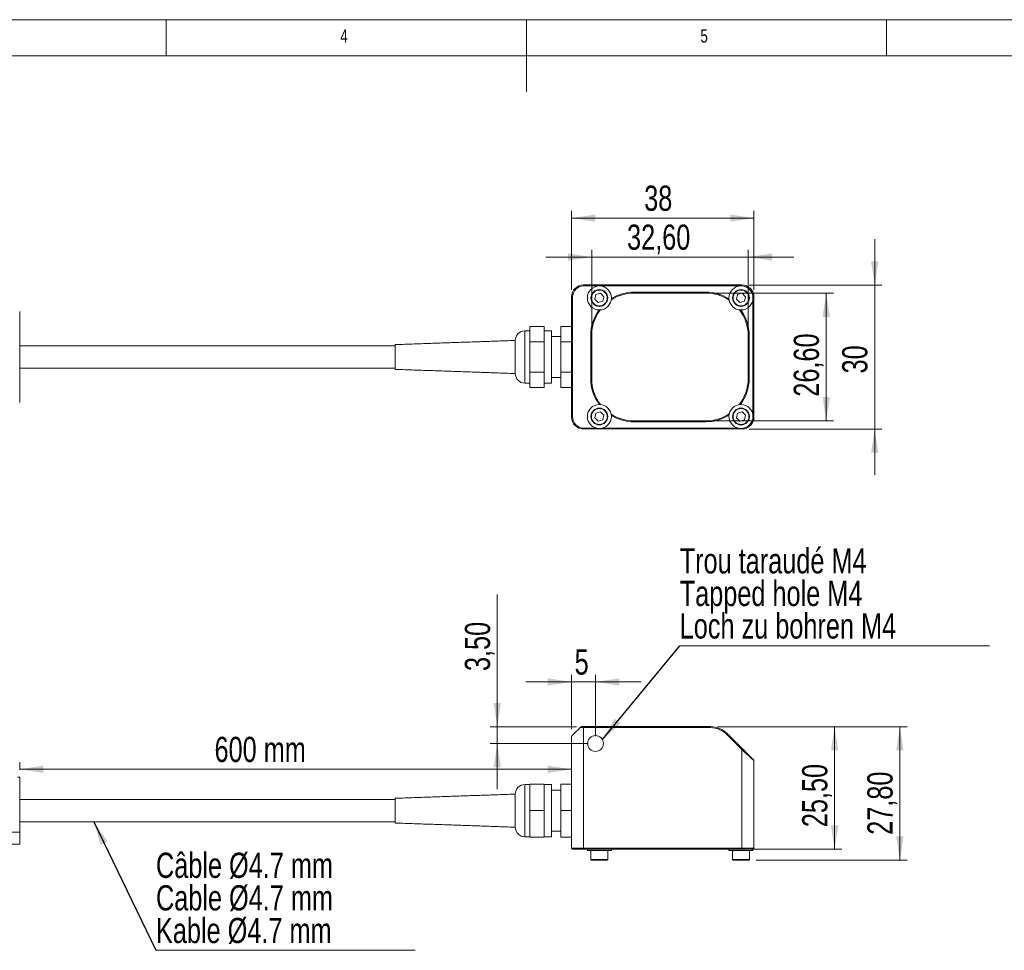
# Model space of a CAD drawing. Header units: millimetres. Extents: x 5 to 415, y 5 to 292.
# Tile 4 of 5: x 140 to 276, y 163 to 292. Entities that reach past the tile are written whole.
import ezdxf

# ---------------------------------------------------------------- set-up
doc = ezdxf.new("R2010")
doc.units = ezdxf.units.MM
doc.styles.add('SLDTEXTSTYLE0', font='TXT', dxfattribs={"width": 0.75})
doc.dimstyles.new('SLDDIMSTYLE0', dxfattribs={"dimtxt": 3.5, "dimasz": 3.302, "dimexe": 0, "dimexo": 0.0625, "dimgap": 0.875, "dimtad": 1, "dimtoh": 1, "dimlfac": 1.5, "dimrnd": 1e-09, "dimzin": 12, "dimdsep": 46, "dimtxsty": 'SLDTEXTSTYLE0', "dimsah": 1, "dimcen": 0.09, "dimadec": 0, "dimazin": 0, "dimtfac": 1, "dimtofl": 0, "dimtmove": 0, "dimatfit": 3, "dimfxl": 1, "dimtolj": 1, "dimtzin": 12, "dimarcsym": 0})
doc.dimstyles.new('SLDDIMSTYLE1', dxfattribs={"dimtxt": 3.5, "dimasz": 3.302, "dimexe": 0, "dimexo": 0.0625, "dimgap": 0.875, "dimtad": 1, "dimtoh": 1, "dimlfac": 1.5, "dimrnd": 1e-09, "dimzin": 12, "dimdsep": 46, "dimtxsty": 'SLDTEXTSTYLE0', "dimsah": 1, "dimcen": 0.09, "dimadec": 0, "dimazin": 0, "dimtfac": 1, "dimtofl": 0, "dimtmove": 0, "dimatfit": 3, "dimfxl": 1, "dimtolj": 1, "dimtzin": 12, "dimarcsym": 0})
doc.dimstyles.new('SLDDIMSTYLE3', dxfattribs={"dimtxt": 0, "dimasz": 3.302, "dimexe": 0, "dimexo": 0.0625, "dimgap": 0, "dimtad": 0, "dimtih": 1, "dimtoh": 1, "dimdec": 0, "dimrnd": 1e-09, "dimzin": 0, "dimdsep": 46, "dimtxsty": 'Standard', "dimsah": 1, "dimcen": 0.09, "dimadec": 0, "dimazin": 0, "dimtfac": 3.302, "dimtdec": 0, "dimtofl": 0, "dimtmove": 0, "dimatfit": 3, "dimfxl": 1, "dimtolj": 1, "dimtzin": 0, "dimarcsym": 0})

# ---------------------------------------------------------------- blocks, each defined once
blk = doc.blocks.new('*D6')
at = {"color": 7, "linetype": 'Continuous', "lineweight": 0}
for p, q in [((216.27, 254.48), (216.27, 265.43)), ((241.6, 254.48), (241.6, 265.43)), ((216.27, 264.43), (241.6, 264.43))]:
    blk.add_line(p, q, dxfattribs=at)
for points in [[(216.27, 264.43), (219.57, 263.93), (219.57, 264.94)], [(241.6, 264.43), (238.3, 264.94), (238.3, 263.93)]]:
    blk.add_solid(points, dxfattribs=at)
at = {"color": 7, "linetype": 'Continuous', "lineweight": 0, "insert": (226.36, 268.95), "char_height": 3.5, "attachment_point": 1, "style": 'SLDTEXTSTYLE0'}
blk.add_mtext('38', dxfattribs=at)
blk = doc.blocks.new('*D7')
at = {"color": 7, "linetype": 'Continuous', "lineweight": 0}
for p, q in [((258.37, 255.14), (258.37, 261.49)), ((240.94, 255.14), (259.37, 255.14)), ((258.37, 255.14), (258.37, 235.14)), ((240.94, 235.14), (259.37, 235.14)), ((258.37, 235.14), (258.37, 228.79))]:
    blk.add_line(p, q, dxfattribs=at)
for points in [[(258.37, 255.14), (258.87, 258.45), (257.86, 258.45)], [(258.37, 235.14), (257.86, 231.84), (258.87, 231.84)]]:
    blk.add_solid(points, dxfattribs=at)
at = {"color": 7, "linetype": 'Continuous', "lineweight": 0, "insert": (253.85, 242.86), "char_height": 3.5, "attachment_point": 1, "rotation": 90, "style": 'SLDTEXTSTYLE0'}
blk.add_mtext('30', dxfattribs=at)
blk = doc.blocks.new('*D8')
at = {"color": 7, "linetype": 'Continuous', "lineweight": 0}
for p, q in [((219.07, 249.14), (219.07, 260.02)), ((240.8, 249.14), (240.8, 260.02)), ((219.07, 259.02), (212.72, 259.02)), ((240.8, 259.02), (219.07, 259.02)), ((240.8, 259.02), (247.15, 259.02))]:
    blk.add_line(p, q, dxfattribs=at)
for points in [[(219.07, 259.02), (215.77, 259.53), (215.77, 258.52)], [(240.8, 259.02), (244.1, 258.52), (244.1, 259.53)]]:
    blk.add_solid(points, dxfattribs=at)
at = {"color": 7, "linetype": 'Continuous', "lineweight": 0, "insert": (223.98, 263.54), "char_height": 3.5, "attachment_point": 1, "style": 'SLDTEXTSTYLE0'}
blk.add_mtext('32,60', dxfattribs=at)
blk = doc.blocks.new('*D9')
at = {"color": 7, "linetype": 'Continuous', "lineweight": 0}
for p, q in [((235.94, 254.01), (252.64, 254.01)), ((251.64, 254.01), (251.64, 236.28)), ((235.94, 236.28), (252.64, 236.28))]:
    blk.add_line(p, q, dxfattribs=at)
for points in [[(251.64, 254.01), (251.13, 250.71), (252.15, 250.71)], [(251.64, 236.28), (252.15, 239.58), (251.13, 239.58)]]:
    blk.add_solid(points, dxfattribs=at)
at = {"color": 7, "linetype": 'Continuous', "lineweight": 0, "insert": (247.13, 239.63), "char_height": 3.5, "attachment_point": 1, "rotation": 90, "style": 'SLDTEXTSTYLE0'}
blk.add_mtext('26,60', dxfattribs=at)
blk = doc.blocks.new('*D12')
at = {"color": 7, "linetype": 'Continuous', "lineweight": 0}
for p, q in [((139.65, 187.79), (139.65, 188.87)), ((216.27, 187.87), (139.65, 187.87))]:
    blk.add_line(p, q, dxfattribs=at)
for points in [[(139.65, 187.87), (142.95, 187.36), (142.95, 188.38)], [(216.27, 187.87), (212.97, 188.38), (212.97, 187.36)]]:
    blk.add_solid(points, dxfattribs=at)
at = {"color": 7, "linetype": 'Continuous', "lineweight": 0, "insert": (166.7, 192.38), "char_height": 3.5, "attachment_point": 1, "style": 'SLDTEXTSTYLE0'}
blk.add_mtext('600 mm', dxfattribs=at)
blk = doc.blocks.new('*D14')
at = {"color": 7, "linetype": 'Continuous', "lineweight": 0}
for p, q in [((236.56, 193.79), (253.8, 193.79)), ((252.8, 193.79), (252.8, 176.79)), ((240.94, 176.79), (253.8, 176.79))]:
    blk.add_line(p, q, dxfattribs=at)
for points in [[(252.8, 193.79), (252.29, 190.49), (253.31, 190.49)], [(252.8, 176.79), (253.31, 180.09), (252.29, 180.09)]]:
    blk.add_solid(points, dxfattribs=at)
at = {"color": 7, "linetype": 'Continuous', "lineweight": 0, "insert": (248.29, 179.83), "char_height": 3.5, "attachment_point": 1, "rotation": 90, "style": 'SLDTEXTSTYLE0'}
blk.add_mtext('25,50', dxfattribs=at)
blk = doc.blocks.new('*D15')
at = {"color": 7, "linetype": 'Continuous', "lineweight": 0}
for p, q in [((236.56, 193.79), (262.86, 193.79)), ((261.86, 175.26), (261.86, 193.79)), ((241.9, 175.26), (262.86, 175.26))]:
    blk.add_line(p, q, dxfattribs=at)
for points in [[(261.86, 193.79), (261.35, 190.49), (262.37, 190.49)], [(261.86, 175.26), (262.37, 178.56), (261.35, 178.56)]]:
    blk.add_solid(points, dxfattribs=at)
at = {"color": 7, "linetype": 'Continuous', "lineweight": 0, "insert": (257.35, 178.77), "char_height": 3.5, "attachment_point": 1, "rotation": 90, "style": 'SLDTEXTSTYLE0'}
blk.add_mtext('27,80', dxfattribs=at)
blk = doc.blocks.new('*D16')
at = {"color": 7, "linetype": 'Continuous', "lineweight": 0}
for p, q in [((216.27, 193.46), (216.27, 201)), ((219.6, 192.46), (219.6, 201)), ((216.27, 200), (209.92, 200)), ((219.6, 200), (216.27, 200)), ((219.6, 200), (225.95, 200))]:
    blk.add_line(p, q, dxfattribs=at)
for points in [[(216.27, 200), (212.97, 200.51), (212.97, 199.5)], [(219.6, 200), (222.9, 199.5), (222.9, 200.51)]]:
    blk.add_solid(points, dxfattribs=at)
at = {"color": 7, "linetype": 'Continuous', "lineweight": 0, "insert": (216.7, 204.52), "char_height": 3.5, "attachment_point": 1, "style": 'SLDTEXTSTYLE0'}
blk.add_mtext('5', dxfattribs=at)
blk = doc.blocks.new('*D17')
at = {"color": 7, "linetype": 'Continuous', "lineweight": 0}
for p, q in [((205.97, 193.79), (205.97, 212.15)), ((216.94, 193.79), (204.97, 193.79)), ((205.97, 191.46), (205.97, 193.79)), ((218.6, 191.46), (204.97, 191.46)), ((205.97, 191.46), (205.97, 185.11))]:
    blk.add_line(p, q, dxfattribs=at)
for points in [[(205.97, 193.79), (206.47, 197.09), (205.46, 197.09)], [(205.97, 191.46), (205.46, 188.16), (206.47, 188.16)]]:
    blk.add_solid(points, dxfattribs=at)
at = {"color": 7, "linetype": 'Continuous', "lineweight": 0, "insert": (201.46, 201.52), "char_height": 3.5, "attachment_point": 1, "rotation": 90, "style": 'SLDTEXTSTYLE0'}
blk.add_mtext('3,50', dxfattribs=at)
blk = doc.blocks.new('SW_NOTE_2')
at = {"color": 0, "linetype": 'Continuous', "lineweight": 0}
for p, q in [((0, 0), (35.98, 0)), ((35.98, 0), (0, 0)), ((0, 0), (35.98, 0)), ((35.98, 0), (0, 0)), ((0, 0), (35.98, 0)), ((35.98, 0), (0, 0))]:
    blk.add_line(p, q, dxfattribs=at)
at = {"color": 0, "linetype": 'Continuous', "lineweight": 0, "char_height": 3.5, "attachment_point": 1, "style": 'SLDTEXTSTYLE0'}
for s, insert in [('Câble Ø4.7 mm', (0, 13.56)), ('Cable Ø4.7 mm', (0, 9.04)), ('Kable Ø4.7 mm', (0, 4.51))]:
    blk.add_mtext(s, dxfattribs=dict(at, insert=insert))
blk = doc.blocks.new('SW_NOTE_3')
at = {"color": 0, "linetype": 'Continuous', "lineweight": 0}
for p, q in [((0, 0), (43.02, 0)), ((43.02, 0), (0, 0)), ((0, 0), (43.02, 0)), ((43.02, 0), (0, 0)), ((0, 0), (43.02, 0)), ((43.02, 0), (0, 0))]:
    blk.add_line(p, q, dxfattribs=at)
at = {"color": 0, "linetype": 'Continuous', "lineweight": 0, "char_height": 3.5, "attachment_point": 1, "style": 'SLDTEXTSTYLE0'}
for s, insert in [('Trou taraudé M4', (0, 13.57)), ('Tapped hole M4', (0, 9.04)), ('Loch zu bohren M4', (0, 4.52))]:
    blk.add_mtext(s, dxfattribs=dict(at, insert=insert))

msp = doc.modelspace()

# ---------------------------------------------------------------- linework, layer by layer
at = {"color": 7, "linetype": 'Continuous', "lineweight": 0}
for p, q in [((415, 292), (5, 292)), ((160, 287), (160, 292)), ((210, 292), (210, 282)), ((260, 287), (260, 292)), ((410, 287), (10, 287))]:
    msp.add_line(p, q, dxfattribs=at)
at = {"color": 7, "linetype": 'Continuous', "lineweight": 15}
for p, q in [((217.9363, 255.1442), (217.9363, 255.0109)), ((217.9363, 255.1442), (239.9363, 255.1442)), ((239.9363, 255.0109), (217.9363, 255.0109)), ((239.9363, 255.0109), (239.9363, 255.1442)), ((216.2697, 253.4775), (216.403, 253.4775)), ((216.2697, 236.8109), (216.2697, 253.4775)), ((216.403, 253.4775), (216.403, 236.8109)), ((219.6604, 253.811), (219.4941, 253.1654)), ((219.4941, 253.1654), (219.97, 252.6986)), ((220.3026, 253.9898), (219.6604, 253.811)), ((220.7786, 253.523), (220.3026, 253.9898)), ((220.6123, 252.8774), (220.7786, 253.523)), ((234.9363, 254.1442), (224.9363, 254.1442)), ((224.9363, 254.0109), (224.9363, 254.1442)), ((234.9363, 254.0109), (224.9363, 254.0109)), ((234.9363, 254.0109), (234.9363, 254.1442)), ((239.327, 253.811), (239.1607, 253.1654)), ((239.1607, 253.1654), (239.6367, 252.6986)), ((239.9693, 253.9898), (239.327, 253.811)), ((240.4452, 253.523), (239.9693, 253.9898)), ((240.2789, 252.8774), (240.4452, 253.523)), ((241.4697, 236.8109), (241.4697, 253.4775)), ((241.4697, 253.4775), (241.603, 253.4775)), ((241.603, 253.4775), (241.603, 236.8109)), ((219.97, 252.6986), (220.6123, 252.8774)), ((239.6367, 252.6986), (240.2789, 252.8774)), ((139.6489, 238.8109), (139.6489, 251.4775)), ((210.4697, 249.3781), (212.4697, 249.3781)), ((210.4697, 247.2612), (210.4697, 249.3781)), ((212.4697, 247.2612), (212.4697, 249.3781)), ((214.803, 249.3781), (216.2697, 249.3781)), ((214.803, 247.2612), (214.803, 249.3781)), ((209.803, 248.7775), (209.803, 241.9976)), ((213.4697, 241.9976), (213.4697, 248.7775)), ((218.9363, 248.1442), (218.9363, 242.1442)), ((219.0697, 248.1442), (218.9363, 248.1442)), ((219.0697, 248.1442), (219.0697, 242.1442)), ((240.803, 242.1442), (240.803, 248.1442)), ((240.803, 248.1442), (240.9363, 248.1442)), ((240.9363, 242.1442), (240.9363, 248.1442)), ((191.803, 243.6564), (191.803, 246.8622)), ((208.4697, 243.1524), (208.4697, 247.4442)), ((210.4697, 247.2612), (212.4697, 247.2612)), ((210.4697, 243.0273), (210.4697, 247.2612)), ((212.4697, 243.0273), (212.4697, 247.2612)), ((214.803, 247.2612), (216.2697, 247.2612)), ((214.803, 243.0273), (214.803, 247.2612)), ((191.803, 243.4262), (191.803, 243.6564)), ((208.4697, 242.8442), (208.4697, 243.1524)), ((209.803, 241.9976), (209.803, 241.5109)), ((210.4697, 243.0273), (212.4697, 243.0273)), ((210.4697, 240.9103), (210.4697, 243.0273)), ((212.4697, 240.9103), (212.4697, 243.0273)), ((213.4697, 241.5109), (213.4697, 241.9976)), ((214.803, 243.0273), (216.2697, 243.0273)), ((214.803, 240.9103), (214.803, 243.0273)), ((219.0697, 242.1442), (218.9363, 242.1442)), ((240.803, 242.1442), (240.9363, 242.1442)), ((210.4697, 240.9103), (212.4697, 240.9103)), ((214.803, 240.9103), (216.2697, 240.9103)), ((216.2697, 236.8109), (216.403, 236.8109)), ((219.6604, 237.3443), (219.4941, 236.6988)), ((219.4941, 236.6988), (219.97, 236.2319)), ((220.3026, 237.5231), (219.6604, 237.3443)), ((220.7786, 237.0563), (220.3026, 237.5231)), ((220.6123, 236.4107), (220.7786, 237.0563)), ((239.327, 237.3443), (239.1607, 236.6988)), ((239.1607, 236.6988), (239.6367, 236.2319)), ((239.9693, 237.5231), (239.327, 237.3443)), ((240.4452, 237.0563), (239.9693, 237.5231)), ((240.2789, 236.4107), (240.4452, 237.0563)), ((241.4697, 236.8109), (241.603, 236.8109)), ((217.9363, 235.2775), (219.6697, 235.2775)), ((217.9363, 235.1442), (217.9363, 235.2775)), ((219.97, 236.2319), (220.6123, 236.4107)), ((220.603, 235.2775), (239.3363, 235.2775)), ((224.9363, 236.2775), (234.9363, 236.2775)), ((224.9363, 236.2775), (224.9363, 236.1442)), ((224.9363, 236.1442), (234.9363, 236.1442)), ((234.9363, 236.2775), (234.9363, 236.1442)), ((239.6367, 236.2319), (240.2789, 236.4107)), ((239.9363, 235.2162), (239.9363, 235.1442)), ((239.9363, 235.1442), (217.9363, 235.1442)), ((217.9363, 193.6574), (217.4697, 193.6574)), ((217.603, 193.7908), (217.9363, 193.7908)), ((217.9363, 193.7908), (235.5556, 193.7908)), ((217.9363, 193.7908), (217.9363, 193.6574)), ((217.9363, 193.6574), (217.9363, 176.9241)), ((235.5556, 193.6574), (217.9363, 193.6574)), ((235.5556, 193.7908), (235.5556, 193.6574)), ((237.9126, 192.8145), (237.8184, 192.7202)), ((237.9126, 192.8145), (240.0306, 190.6965)), ((216.2697, 176.9241), (216.2697, 192.4574)), ((239.9363, 190.6022), (237.8184, 192.7202)), ((239.9363, 176.9241), (239.9363, 190.6022)), ((241.603, 189.0689), (241.603, 176.9241)), ((139.3457, 186.7908), (139.6489, 186.7908)), ((139.6489, 186.7908), (139.6489, 179.1241)), ((209.803, 185.7574), (209.803, 178.4908)), ((210.4697, 185.7908), (212.4697, 185.7908)), ((210.4697, 182.1241), (210.4697, 185.7908)), ((212.4697, 182.1241), (212.4697, 185.7908)), ((213.4697, 178.4908), (213.4697, 185.7574)), ((214.803, 185.7908), (216.2697, 185.7908)), ((214.803, 182.1241), (214.803, 185.7908)), ((191.803, 180.4061), (191.803, 183.8421)), ((208.4697, 179.8241), (208.4697, 184.4241)), ((210.4697, 182.1241), (212.4697, 182.1241)), ((210.4697, 178.4574), (210.4697, 182.1241)), ((212.4697, 178.4574), (212.4697, 182.1241)), ((214.803, 178.4574), (214.803, 182.1241)), ((214.803, 182.1241), (216.2697, 182.1241)), ((139.6489, 179.1241), (136.3155, 179.1241)), ((139.6489, 179.1241), (136.3155, 179.1241)), ((139.6489, 177.4574), (139.6489, 179.1241)), ((210.4697, 178.4574), (212.4697, 178.4574)), ((214.803, 178.4574), (216.2697, 178.4574)), ((139.6489, 177.4574), (136.3155, 177.4574)), ((216.2697, 176.9241), (217.9363, 176.9241)), ((216.2697, 176.9241), (216.403, 176.7908)), ((217.9363, 176.7908), (216.403, 176.7908)), ((217.9363, 176.9241), (239.9363, 176.9241)), ((217.9363, 176.9241), (217.9363, 176.7908)), ((239.9363, 176.7908), (217.9363, 176.7908)), ((221.803, 176.5908), (218.4697, 176.5908)), ((241.4697, 176.5908), (238.1363, 176.5908)), ((239.9363, 176.9241), (241.603, 176.9241)), ((239.9363, 176.7908), (239.9363, 176.9241)), ((241.4697, 176.7908), (239.9363, 176.7908)), ((241.4697, 176.7908), (241.603, 176.9241)), ((218.9697, 175.3241), (221.303, 175.3241)), ((221.2363, 175.2574), (219.0363, 175.2574)), ((238.6363, 175.3241), (240.9697, 175.3241)), ((240.903, 175.2574), (238.703, 175.2574))]:
    msp.add_line(p, q, dxfattribs=at)
at = {"color": 7, "linetype": 'Continuous', "lineweight": 15, "flags": 128}
msp.add_lwpolyline([(216.2697, 192.4574), (216.2977, 192.4855), (216.3811, 192.5689), (216.5168, 192.7046), (216.7004, 192.8882), (216.9257, 193.1135), (217.185, 193.3728), (217.4697, 193.6574)], dxfattribs=at)
at = {"color": 7, "linetype": 'Continuous', "lineweight": 15}
for centre, radius in [((220.1363, 253.3442), 1.6667), ((220.1363, 253.3442), 1.1667), ((220.1363, 253.3442), 1.1), ((239.803, 253.3442), 1.6667), ((239.803, 253.3442), 1.1667), ((239.803, 253.3442), 1.1), ((220.1363, 236.8775), 1.6667), ((220.1363, 236.8775), 1.1667), ((220.1363, 236.8775), 1.1), ((239.803, 236.8775), 1.6667), ((239.803, 236.8775), 1.1667), ((239.803, 236.8775), 1.1), ((219.603, 191.4574), 1.1)]:
    msp.add_circle(centre, radius, dxfattribs=at)
for centre, radius, start, end in [((217.9363, 253.4775), 1.6667, 90, 180), ((217.9363, 253.4775), 1.5333, 90, 180), ((239.9363, 253.4775), 1.6667, 360, 90), ((239.9363, 253.4775), 1.5333, 360, 90), ((224.9363, 248.1442), 5.8667, 90, 122.504527), ((224.9363, 248.1442), 6, 90, 121.505411), ((234.9363, 248.1442), 6, 57.713757, 90), ((234.9363, 248.1442), 5.8667, 56.624702, 90), ((224.9363, 248.1442), 6, 143.913369, 180), ((224.9363, 248.1442), 5.8667, 142.914253, 180), ((234.9363, 248.1442), 5.8667, 0, 37.168335), ((234.9363, 248.1442), 6, 0, 36.079279), ((209.803, 247.4442), 1.3333, 90, 180), ((209.803, 242.8442), 1.3333, 180, 270), ((224.9363, 242.1442), 6, 180, 216.869898), ((224.9363, 242.1442), 5.8667, 180, 217.966832), ((234.9363, 242.1442), 5.8667, 321.915347, 0), ((234.9363, 242.1442), 6, 323.113682, 0), ((217.9363, 236.8109), 1.6667, 180, 270), ((217.9363, 236.8109), 1.5333, 180, 270), ((224.9363, 242.1442), 5.8667, 237.341559, 270), ((224.9363, 242.1442), 6, 238.438493, 270), ((234.9363, 242.1442), 5.8667, 270, 303.563649), ((234.9363, 242.1442), 6, 270, 302.365314), ((239.9363, 236.8109), 1.6667, 270, 0), ((239.9363, 236.8109), 1.5333, 305.650208, 0), ((235.5556, 190.4574), 3.3333, 45, 90), ((235.5556, 190.4574), 3.2, 45, 90), ((209.803, 184.4241), 1.3333, 90, 180), ((209.803, 179.8241), 1.3333, 180, 270), ((219.0363, 175.3241), 0.0667, 180, 270), ((221.2363, 175.3241), 0.0667, 270, 0), ((238.703, 175.3241), 0.0667, 180, 270), ((240.903, 175.3241), 0.0667, 270, 0)]:
    msp.add_arc(centre, radius, start, end, dxfattribs=at)
for points in [[(210.4697, 248.7775), (209.803, 248.7775)], [(213.4697, 248.7775), (212.4697, 248.7775)], [(214.803, 247.9775), (213.4697, 247.9775)], [(191.803, 246.7109), (139.6489, 246.7109)], [(208.4697, 247.4442), (191.803, 246.8622)], [(139.6489, 243.5775), (191.803, 243.5775)], [(191.803, 243.4262), (208.4697, 242.8442)], [(213.4697, 242.3109), (214.803, 242.3109)], [(209.803, 241.5109), (210.4697, 241.5109)], [(212.4697, 241.5109), (213.4697, 241.5109)], [(217.4697, 193.6574), (217.603, 193.7908)], [(240.0306, 190.6965), (239.9363, 190.6022)], [(241.5641, 189.1628), (241.603, 189.0689)], [(210.4697, 185.7574), (209.803, 185.7574)], [(213.4697, 185.7574), (212.4697, 185.7574)], [(214.803, 184.9574), (213.4697, 184.9574)], [(191.803, 183.6908), (139.6489, 183.6908)], [(208.4697, 184.4241), (191.803, 183.8421)], [(139.6489, 180.5574), (191.803, 180.5574)], [(191.803, 180.4061), (208.4697, 179.8241)], [(213.4697, 179.2908), (214.803, 179.2908)], [(209.803, 178.4908), (210.4697, 178.4908)], [(212.4697, 178.4908), (213.4697, 178.4908)], [(218.4697, 176.7908), (218.4697, 176.5908)], [(218.9697, 176.5908), (218.9697, 175.3241)], [(221.303, 175.3241), (221.303, 176.5908)], [(221.803, 176.5908), (221.803, 176.7908)], [(238.1363, 176.7908), (238.1363, 176.5908)], [(238.6363, 176.5908), (238.6363, 175.3241)], [(240.9697, 175.3241), (240.9697, 176.5908)], [(241.4697, 176.5908), (241.4697, 176.7908)]]:
    msp.add_open_spline(points, degree=1, dxfattribs=at)
for points, knots in [([(241.603, 189.0686), (241.5971, 189.0743), (241.5851, 189.086), (241.4878, 189.1767), (241.3319, 189.3193), (241.0648, 189.5623), (240.6075, 189.9956), (240.1863, 190.3763), (239.9363, 190.6022)], [0, 0, 0, 0, 0.10170265, 0.20936577, 0.32562244, 0.45256975, 0.67507944, 1, 1, 1, 1]), ([(240.0306, 190.6965), (240.2262, 190.5009), (240.6039, 190.1232), (241.0318, 189.6953), (241.2976, 189.4295), (241.4421, 189.285), (241.5406, 189.1865), (241.5563, 189.1708), (241.5639, 189.1632)], [0, 0, 0, 0, 0.28632035, 0.55296851, 0.67441655, 0.78918772, 0.89705091, 1, 1, 1, 1])]:
    msp.add_open_spline(points, degree=3, knots=knots, dxfattribs=at)

# ---------------------------------------------------------------- block references
at = {"color": 7, "linetype": 'Continuous', "lineweight": 0}
for name, p in [('SW_NOTE_3', (231.2921, 205.0122)), ('SW_NOTE_2', (158.5734, 162.7227))]:
    msp.add_blockref(name, p, dxfattribs=at)

# ---------------------------------------------------------------- texts
at = {"color": 7, "linetype": 'Continuous', "lineweight": 0, "char_height": 1.8521, "attachment_point": 1, "style": 'SLDTEXTSTYLE0'}
for s, insert in [('4', (184.1667, 290.668)), ('5', (234.1667, 290.668))]:
    msp.add_mtext(s, dxfattribs=dict(at, insert=insert))

# ---------------------------------------------------------------- dimensions: what is measured, and where the dimension line sits
at = {"color": 7, "linetype": 'Continuous', "lineweight": 0}
for base, p1, p2, dimstyle, picture, middle in [((241.603, 264.4346), (216.2697, 253.4775), (241.603, 253.4775), 'SLDDIMSTYLE0', '*D6', (228.9422, 264.4346)), ((219.0697, 259.0242), (240.803, 248.1442), (219.0697, 248.1442), 'SLDDIMSTYLE1', '*D8', (229.7957, 259.0242)), ((216.2697, 200.0048), (219.603, 191.4574), (216.2697, 192.4574), 'SLDDIMSTYLE1', '*D16', (217.9925, 200.0048)), ((139.6489, 187.8723), (216.2697, 192.4574), (139.6489, 186.7908), 'SLDDIMSTYLE0', '*D12', (175.5983, 187.8723))]:
    dim = msp.add_linear_dim(base=base, p1=p1, p2=p2, dimstyle=dimstyle, dxfattribs=at)
    dim.commit()
    dim.dimension.update_dxf_attribs({"geometry": picture, "text_midpoint": middle, "dimtype": 160})
for base, p1, p2, dimstyle, picture, middle in [((258.365, 235.1442), (239.9363, 255.1442), (239.9363, 235.1442), 'SLDDIMSTYLE1', '*D7', (258.365, 245.4453)), ((251.642, 236.2775), (234.9363, 254.0109), (234.9363, 236.2775), 'SLDDIMSTYLE0', '*D9', (251.642, 245.4453)), ((205.9668, 193.7908), (219.603, 191.4574), (217.9363, 193.7908), 'SLDDIMSTYLE1', '*D17', (205.9668, 206.0416)), ((252.8016, 176.7908), (235.5556, 193.7908), (239.9363, 176.7908), 'SLDDIMSTYLE0', '*D14', (252.8016, 185.6479)), ((261.8577, 193.7908), (240.903, 175.2574), (235.5556, 193.7908), 'SLDDIMSTYLE0', '*D15', (261.8577, 184.5909))]:
    dim = msp.add_linear_dim(base=base, p1=p1, p2=p2, angle=90, dimstyle=dimstyle, dxfattribs=at)
    dim.commit()
    dim.dimension.update_dxf_attribs({"geometry": picture, "text_midpoint": middle, "dimtype": 160})

# ---------------------------------------------------------------- leaders
for points in [[(220.5616, 191.997), (231.2921, 205.0122)], [(149.9459, 180.5574), (158.5734, 162.7227)]]:
    msp.add_leader(points, dimstyle='SLDDIMSTYLE3', dxfattribs=at)

doc.saveas('drawing.dxf')
